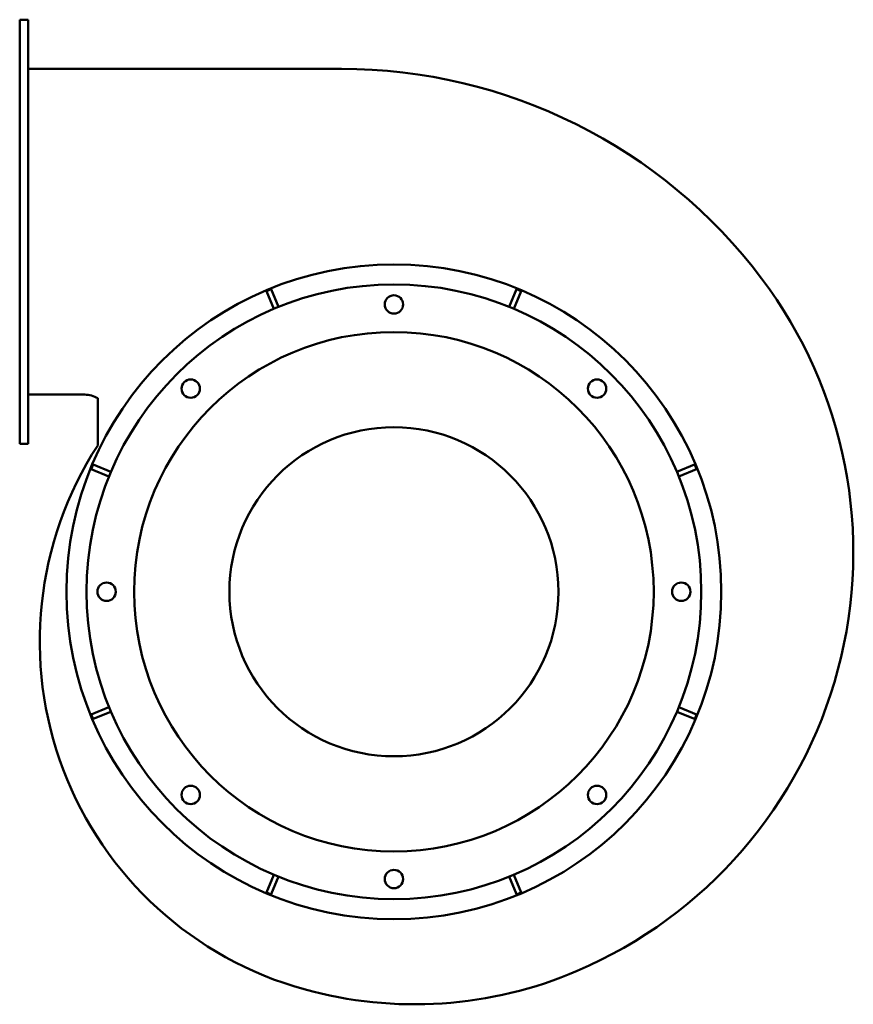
# Model space of a CAD drawing. Header units: millimetres. Extents: x 380 to 880, y 151 to 740.
import ezdxf

# ---------------------------------------------------------------- set-up
doc = ezdxf.new("R2010")
doc.units = ezdxf.units.MM
doc.header["$LTSCALE"] = 3
doc.layers.add('Widoczne (ISO)', color=7, linetype='Continuous', lineweight=50)

msp = doc.modelspace()

# ---------------------------------------------------------------- linework, layer by layer
at = {"layer": 'Widoczne (ISO)'}
for p, q in [((380.5, 734.25), (380.5, 740.25)), ((385.5, 740.25), (380.5, 740.25)), ((385.5, 740.25), (385.5, 734.25)), ((380.5, 734.25), (380.5, 492.25)), ((385.5, 734.25), (385.5, 492.25)), ((573.09, 710.75), (385.5, 710.75)), ((531.07, 578.94), (528.3, 577.79)), ((528.33, 577.72), (528.3, 577.79)), ((528.33, 577.72), (532.7, 567.16)), ((531.07, 578.94), (531.1, 578.87)), ((535.47, 568.31), (531.1, 578.87)), ((677.9, 578.87), (673.53, 568.31)), ((676.3, 567.16), (680.67, 577.72)), ((677.9, 578.87), (677.93, 578.94)), ((680.7, 577.79), (677.93, 578.94)), ((680.7, 577.79), (680.67, 577.72)), ((385.5, 515.75), (419.5, 515.75)), ((427.19, 485.33), (427.19, 513.63)), ((380.5, 486.25), (380.5, 492.25)), ((385.5, 492.25), (385.5, 486.25)), ((380.5, 486.25), (385.5, 486.25)), ((424.46, 473.95), (423.31, 471.18)), ((424.46, 473.95), (424.53, 473.92)), ((435.09, 469.55), (424.53, 473.92)), ((784.47, 473.92), (773.91, 469.55)), ((784.47, 473.92), (784.54, 473.95)), ((785.69, 471.18), (784.54, 473.95)), ((423.38, 471.15), (423.31, 471.18)), ((423.38, 471.15), (433.94, 466.78)), ((775.06, 466.78), (785.62, 471.15)), ((785.69, 471.18), (785.62, 471.15)), ((423.31, 324.32), (423.38, 324.35)), ((423.31, 324.32), (424.46, 321.55)), ((433.94, 328.72), (423.38, 324.35)), ((424.53, 321.58), (435.09, 325.95)), ((773.91, 325.95), (784.47, 321.58)), ((785.62, 324.35), (775.06, 328.72)), ((784.54, 321.55), (785.69, 324.32)), ((785.62, 324.35), (785.69, 324.32)), ((424.53, 321.58), (424.46, 321.55)), ((784.54, 321.55), (784.47, 321.58)), ((532.7, 228.34), (528.33, 217.78)), ((531.1, 216.63), (535.47, 227.19)), ((673.53, 227.19), (677.9, 216.63)), ((680.67, 217.78), (676.3, 228.34)), ((528.3, 217.71), (528.33, 217.78)), ((528.3, 217.71), (531.07, 216.56)), ((531.1, 216.63), (531.07, 216.56)), ((677.93, 216.56), (677.9, 216.63)), ((677.93, 216.56), (680.7, 217.71)), ((680.67, 217.78), (680.7, 217.71))]:
    msp.add_line(p, q, dxfattribs=at)
for centre, radius in [((604.5, 397.75), 196), ((604.5, 397.75), 184), ((604.5, 569.75), 5.5), ((604.5, 397.75), 155.5), ((482.88, 519.37), 5.5), ((726.12, 519.37), 5.5), ((604.5, 397.75), 98.5), ((432.5, 397.75), 5.5), ((776.5, 397.75), 5.5), ((482.88, 276.13), 5.5), ((726.12, 276.13), 5.5), ((604.5, 225.75), 5.5)]:
    msp.add_circle(centre, radius, dxfattribs=at)
for centre, radius, start, end in [((573.09, 395.82), 314.93, 36.99312, 90), ((606.91, 421.3), 272.59, 293.18978, 36.99312), ((419.5, 500.75), 15, 59.15979, 90), ((608.54, 367.92), 216.04, 147.07968, 254.50088), ((616.88, 398.01), 247.26, 254.50088, 293.18978)]:
    msp.add_arc(centre, radius, start, end, dxfattribs=at)

doc.saveas('drawing.dxf')
